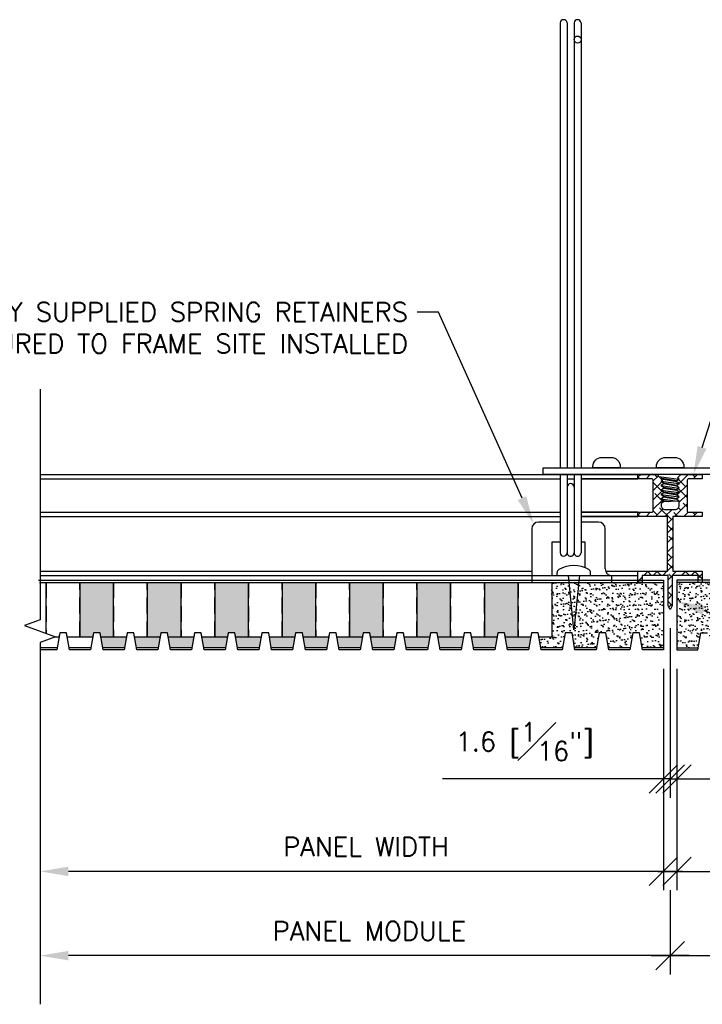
# Model space of a CAD drawing. Header units: millimetres. Extents: x 0 to 4899, y -1170 to 2118.
# Tile 14 of 18: x 1334 to 1496, y 846 to 1079. Entities that reach past the tile are written whole.
import ezdxf
from ezdxf import colors
from ezdxf.entities.mleader import LeaderData, LeaderLine
from ezdxf.math import Vec2, Vec3

# ---------------------------------------------------------------- set-up
doc = ezdxf.new("R2010")
doc.units = ezdxf.units.MM
doc.header["$LTSCALE"] = 15
doc.header["$MEASUREMENT"] = 0
doc.linetypes.add('HIDDEN', pattern=[0.375, 0.25, -0.125])
for name, color, linetype in [('1-DIM', 4, 'Continuous'), ('1-MOUNT', 155, 'Continuous'), ('1-PANEL', 6, 'Continuous'), ('1-TEXT', 2, 'Continuous')]:
    doc.layers.add(name, color=color, linetype=linetype)
doc.styles.add('TEXT', font='romans.shx')
doc.dimstyles.new('WDIM 1-2', dxfattribs={"dimscale": 2.25, "dimtxt": 2, "dimasz": 3, "dimexe": 2, "dimexo": 2, "dimgap": 1.6, "dimtad": 1, "dimdec": 1, "dimzin": 3, "dimdsep": 46, "dimtxsty": 'TEXT', "dimblk": 'OBLIQUE', "dimcen": 2, "dimdle": 2, "dimclrd": 256, "dimclre": 4, "dimclrt": 2, "dimazin": 0, "dimtfac": 1, "dimtdec": 1, "dimtmove": 0, "dimatfit": 3, "dimfxl": 0, "dimfrac": 2, "dimtolj": 1, "dimtzin": 0, "dimlwd": -1, "dimlwe": -1, "dimarcsym": 0})
pattern_1 = [(37.5, (-2332.979, 1500.0921), (-0.06299336, 1.9268238), [0, -1.52, 0, -1.7, 0, -1.625]), (7.5, (-2332.979, 1500.0921), (1.7697767, 2.822146), [0, -0.82, 0, -1.37, 0, -0.525]), (327.5, (-2334.209, 1500.0921), (3.11414186, 0.00565905), [0, -0.5, 0, -1.8, 0, -2.35]), (317.5, (-2334.209, 1500.0921), (3.0061266, 0.8776756), [0, -0.25, 0, -1.18, 0, -1.35])]

# ---------------------------------------------------------------- blocks, each defined once
blk = doc.blocks.new('_OBLIQUE')
at = {"color": 0, "linetype": 'ByBlock'}
blk.add_line((-0.5, -0.5), (0.5, 0.5), dxfattribs=at)
blk = doc.blocks.new('*D221')
at = {"layer": '1-DIM', "color": 4, "transparency": 16777216}
for p, q in [((1486.39, 925.42), (1486.39, 872.85)), ((1338.43, 920.77), (1338.43, 872.85))]:
    blk.add_line(p, q, dxfattribs=at)
at = {"layer": '1-DIM', "transparency": 16777216}
blk.add_line((1490.89, 877.35), (1345.18, 877.35), dxfattribs=at)
blk.add_solid([(1345.18, 878.47), (1345.18, 876.22), (1338.43, 877.35)], dxfattribs=at)
at = {"layer": 'DEFPOINTS', "color": 0, "transparency": 16777216}
for p in [(1486.39, 929.92), (1338.43, 925.27), (1338.43, 877.35)]:
    blk.add_point(p, dxfattribs=at)
at = {"layer": '1-DIM', "transparency": 16777216, "xscale": 6.75, "yscale": 6.75, "zscale": 6.75}
blk.add_blockref('_OBLIQUE', (1486.39, 877.35), dxfattribs=at)
at = {"layer": '1-DIM', "color": 2, "transparency": 16777216, "insert": (1415.79, 883.2), "char_height": 4.5, "attachment_point": 5, "style": 'TEXT', "bg_fill": 3, "box_fill_scale": 1.25, "bg_fill_color": 256, "bg_fill_true_color": 13158600, "bg_fill_transparency": 0}
blk.add_mtext('\\A1;PANEL WIDTH', dxfattribs=at)
blk = doc.blocks.new('*D222')
at = {"layer": '1-DIM', "color": 4, "transparency": 16777216}
for p, q in [((1489.59, 925.42), (1489.59, 872.85)), ((1637.64, 916.8), (1637.64, 872.85))]:
    blk.add_line(p, q, dxfattribs=at)
at = {"layer": '1-DIM', "transparency": 16777216}
blk.add_line((1485.09, 877.35), (1630.89, 877.35), dxfattribs=at)
blk.add_solid([(1630.89, 878.47), (1630.89, 876.22), (1637.64, 877.35)], dxfattribs=at)
at = {"layer": 'DEFPOINTS', "color": 0, "transparency": 16777216}
for p in [(1489.59, 929.92), (1637.64, 921.3), (1637.64, 877.35)]:
    blk.add_point(p, dxfattribs=at)
at = {"layer": '1-DIM', "transparency": 16777216, "xscale": 6.75, "yscale": 6.75, "zscale": 6.75, "rotation": 180}
blk.add_blockref('_OBLIQUE', (1489.59, 877.35), dxfattribs=at)
at = {"layer": '1-DIM', "color": 2, "transparency": 16777216, "insert": (1560.24, 883.2), "char_height": 4.5, "attachment_point": 5, "style": 'TEXT', "bg_fill": 3, "box_fill_scale": 1.25, "bg_fill_color": 256, "bg_fill_true_color": 13158600, "bg_fill_transparency": 0}
blk.add_mtext('\\A1;PANEL WIDTH', dxfattribs=at)
blk = doc.blocks.new('*D223')
at = {"layer": '1-DIM', "color": 4, "transparency": 16777216}
for p, q in [((1487.99, 935.07), (1487.99, 894.78)), ((1486.39, 925.42), (1486.39, 894.78))]:
    blk.add_line(p, q, dxfattribs=at)
at = {"layer": '1-DIM', "transparency": 16777216}
for p, q in [((1486.39, 899.28), (1433.98, 899.28)), ((1487.99, 899.28), (1486.39, 899.28)), ((1487.99, 899.28), (1494.74, 899.28))]:
    blk.add_line(p, q, dxfattribs=at)
at = {"layer": 'DEFPOINTS', "color": 0, "transparency": 16777216}
for p in [(1487.99, 939.57), (1486.39, 929.92), (1486.39, 899.28)]:
    blk.add_point(p, dxfattribs=at)
at = {"layer": '1-DIM', "transparency": 16777216, "xscale": 6.75, "yscale": 6.75, "zscale": 6.75}
blk.add_blockref('_OBLIQUE', (1486.39, 899.28), dxfattribs=at)
at = {"layer": '1-DIM', "transparency": 16777216, "xscale": 6.75, "yscale": 6.75, "zscale": 6.75, "rotation": 180}
blk.add_blockref('_OBLIQUE', (1487.99, 899.28), dxfattribs=at)
at = {"layer": '1-DIM', "color": 2, "transparency": 16777216, "insert": (1453.43, 908.13), "char_height": 4.5, "attachment_point": 5, "style": 'TEXT', "bg_fill": 3, "box_fill_scale": 1.25, "bg_fill_color": 256, "bg_fill_true_color": 13158600, "bg_fill_transparency": 0}
blk.add_mtext('\\A1;1.6 [{\\H1.000000x;\\S1#16;}"]', dxfattribs=at)
blk = doc.blocks.new('*D224')
at = {"layer": '1-DIM', "color": 4, "transparency": 16777216}
for p, q in [((1487.99, 935.07), (1487.99, 894.78)), ((1489.59, 925.42), (1489.59, 894.78))]:
    blk.add_line(p, q, dxfattribs=at)
at = {"layer": '1-DIM', "transparency": 16777216}
for p, q in [((1487.99, 899.28), (1481.24, 899.28)), ((1487.99, 899.28), (1489.59, 899.28)), ((1489.59, 899.28), (1542, 899.28))]:
    blk.add_line(p, q, dxfattribs=at)
at = {"layer": 'DEFPOINTS', "color": 0, "transparency": 16777216}
for p in [(1487.99, 939.57), (1489.59, 929.92), (1489.59, 899.28)]:
    blk.add_point(p, dxfattribs=at)
at = {"layer": '1-DIM', "transparency": 16777216, "xscale": 6.75, "yscale": 6.75, "zscale": 6.75}
blk.add_blockref('_OBLIQUE', (1487.99, 899.28), dxfattribs=at)
at = {"layer": '1-DIM', "transparency": 16777216, "xscale": 6.75, "yscale": 6.75, "zscale": 6.75, "rotation": 180}
blk.add_blockref('_OBLIQUE', (1489.59, 899.28), dxfattribs=at)
at = {"layer": '1-DIM', "color": 2, "transparency": 16777216, "insert": (1522.55, 908.13), "char_height": 4.5, "attachment_point": 5, "style": 'TEXT', "bg_fill": 3, "box_fill_scale": 1.25, "bg_fill_color": 256, "bg_fill_true_color": 13158600, "bg_fill_transparency": 0}
blk.add_mtext('\\A1;1.6 [{\\H1.000000x;\\S1#16;}"]', dxfattribs=at)
blk = doc.blocks.new('*D225')
at = {"layer": '1-DIM', "color": 4, "transparency": 16777216}
for p, q in [((1338.43, 904.01), (1338.43, 852.85)), ((1487.99, 872.85), (1487.99, 852.85))]:
    blk.add_line(p, q, dxfattribs=at)
at = {"layer": '1-DIM', "transparency": 16777216}
blk.add_line((1492.49, 857.35), (1345.18, 857.35), dxfattribs=at)
blk.add_solid([(1345.18, 858.47), (1345.18, 856.22), (1338.43, 857.35)], dxfattribs=at)
at = {"layer": 'DEFPOINTS', "color": 0, "transparency": 16777216}
for p in [(1338.43, 908.51), (1487.99, 877.35), (1338.43, 857.35)]:
    blk.add_point(p, dxfattribs=at)
at = {"layer": '1-DIM', "transparency": 16777216, "xscale": 6.75, "yscale": 6.75, "zscale": 6.75}
blk.add_blockref('_OBLIQUE', (1487.99, 857.35), dxfattribs=at)
at = {"layer": '1-DIM', "color": 2, "transparency": 16777216, "insert": (1416.59, 863.2), "char_height": 4.5, "attachment_point": 5, "style": 'TEXT', "bg_fill": 3, "box_fill_scale": 1.25, "bg_fill_color": 256, "bg_fill_true_color": 13158600, "bg_fill_transparency": 0}
blk.add_mtext('\\A1;PANEL MODULE', dxfattribs=at)
blk = doc.blocks.new('*D226')
at = {"layer": '1-DIM', "color": 4, "transparency": 16777216}
for p, q in [((1637.55, 904.01), (1637.55, 852.85)), ((1487.99, 872.85), (1487.99, 852.85))]:
    blk.add_line(p, q, dxfattribs=at)
at = {"layer": '1-DIM', "transparency": 16777216}
blk.add_line((1483.49, 857.35), (1630.8, 857.35), dxfattribs=at)
blk.add_solid([(1630.8, 858.47), (1630.8, 856.22), (1637.55, 857.35)], dxfattribs=at)
at = {"layer": 'DEFPOINTS', "color": 0, "transparency": 16777216}
for p in [(1637.55, 908.51), (1487.99, 877.35), (1637.55, 857.35)]:
    blk.add_point(p, dxfattribs=at)
at = {"layer": '1-DIM', "transparency": 16777216, "xscale": 6.75, "yscale": 6.75, "zscale": 6.75, "rotation": 180}
blk.add_blockref('_OBLIQUE', (1487.99, 857.35), dxfattribs=at)
at = {"layer": '1-DIM', "color": 2, "transparency": 16777216, "insert": (1559.4, 863.2), "char_height": 4.5, "attachment_point": 5, "style": 'TEXT', "bg_fill": 3, "box_fill_scale": 1.25, "bg_fill_color": 256, "bg_fill_true_color": 13158600, "bg_fill_transparency": 0}
blk.add_mtext('\\A1;PANEL MODULE', dxfattribs=at)
blk = doc.blocks.new('S-5878_R1')
at = {"layer": '1-MOUNT'}
h = blk.add_hatch(dxfattribs=at)
h.set_pattern_fill('ANSI38', color=1, scale=0.5, style=0)
h.set_pattern_definition([(45, (-49.94745, -29.701895), (-0.044194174, 0.044194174), []), (135, (-49.94745, -29.701895), (-0.13258252, 0.044194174), [0.15625, -0.09375])])
h.paths.add_polyline_path([(0.025, 0.6142), (0.3006, 0.6142), (0.3006, 0.6543), (0.1772, 0.6543, -0.414214), (0.1575, 0.674), (0.1575, 0.948, -0.414214), (0.1772, 0.9677), (0.3006, 0.9677), (0.3006, 1.0079), (0.1575, 1.0079), (0.0995, 1.0079), (0.0701, 0.9751), (0.0855, 0.9662), (0.063, 0.9506), (0.063, 0.9402), (0.0855, 0.9246), (0.063, 0.9089), (0.063, 0.8985), (0.0855, 0.8829), (0.063, 0.8673), (0.063, 0.8568), (0.0855, 0.8412), (0.063, 0.8256), (0.063, 0.8152), (0.0855, 0.7996), (0.063, 0.784), (0.063, 0.7735), (0.0855, 0.7579), (0.0855, 0.7205, -0.414214), (0.0461, 0.6811), (-0.0461, 0.6811, -0.414214), (-0.0855, 0.7205), (-0.0855, 0.7371), (-0.063, 0.7527), (-0.063, 0.7631), (-0.0855, 0.7787), (-0.063, 0.7944), (-0.063, 0.8048), (-0.0855, 0.8204), (-0.063, 0.836), (-0.063, 0.8465), (-0.0855, 0.8621), (-0.063, 0.8777), (-0.063, 0.8881), (-0.0855, 0.9037), (-0.063, 0.9193), (-0.063, 0.9298), (-0.0855, 0.9454), (-0.0726, 0.9528), (-0.1203, 1.0079), (-0.1575, 1.0079), (-0.3006, 1.0079), (-0.3006, 0.9677), (-0.1772, 0.9677, -0.414214), (-0.1575, 0.948), (-0.1575, 0.674, -0.414214), (-0.1772, 0.6543), (-0.3006, 0.6543), (-0.3006, 0.6142), (-0.025, 0.6142), (-0.025, 0.1031), (-0.3006, 0.1031), (-0.3006, 0), (-0.2604, 0), (-0.2604, 0.063), (-0.0201, 0.063), (-0.0201, -0.2186), (-0.002, -0.25), (0.002, -0.25), (0.0201, -0.2186), (0.0201, 0.063), (0.2604, 0.063), (0.2604, 0), (0.3006, 0), (0.3006, 0.1031), (0.025, 0.1031)])
blk.add_lwpolyline([(0.0701, 0.9751), (0.0995, 1.0079), (0.1575, 1.0079), (0.3006, 1.0079), (0.3006, 0.9677), (0.1772, 0.9677, 0.414214), (0.1575, 0.948), (0.1575, 0.674, 0.414214), (0.1772, 0.6543), (0.3006, 0.6543), (0.3006, 0.6142), (0.025, 0.6142), (0.025, 0.1031), (0.3006, 0.1031), (0.3006, 0), (0.2604, 0), (0.2604, 0.063), (0.0201, 0.063), (0.0201, -0.2186), (0.002, -0.25), (-0.002, -0.25), (0.002, -0.25), (-0.002, -0.25), (-0.0201, -0.2186), (-0.0201, 0.063), (-0.2604, 0.063), (-0.2604, 0), (-0.3006, 0), (-0.3006, 0.1031), (-0.025, 0.1031), (-0.025, 0.6142), (-0.3006, 0.6142), (-0.3006, 0.6543), (-0.1772, 0.6543, 0.414214), (-0.1575, 0.674), (-0.1575, 0.948, 0.414214), (-0.1772, 0.9677), (-0.3006, 0.9677), (-0.3006, 1.0079), (-0.1575, 1.0079), (-0.1203, 1.0079), (-0.0726, 0.9528), (-0.0855, 0.9454), (-0.063, 0.9298), (-0.063, 0.9193), (-0.0855, 0.9037), (-0.063, 0.8881), (-0.063, 0.8777), (-0.0855, 0.8621), (-0.063, 0.8465), (-0.063, 0.836), (-0.0855, 0.8204), (-0.063, 0.8048), (-0.063, 0.7944), (-0.0855, 0.7787), (-0.063, 0.7631), (-0.063, 0.7527), (-0.0855, 0.7371), (-0.0855, 0.7205, 0.414214), (-0.0461, 0.6811), (0.0461, 0.6811, 0.414214), (0.0855, 0.7205), (0.0855, 0.7579), (0.063, 0.7735), (0.063, 0.784), (0.0855, 0.7996), (0.063, 0.8152), (0.063, 0.8256), (0.0855, 0.8412), (0.063, 0.8568), (0.063, 0.8673), (0.0855, 0.8829), (0.063, 0.8985), (0.063, 0.9089), (0.0855, 0.9246), (0.063, 0.9402), (0.063, 0.9506), (0.0855, 0.9662)], format="xyb", close=True, dxfattribs=at)

msp = doc.modelspace()

# ---------------------------------------------------------------- linework, layer by layer
at = {"layer": '1-MOUNT'}
for p, q in [((1461.86, 1078.67), (1461.86, 973.12)), ((1463.52, 1078.67), (1463.52, 973.12)), ((1465.18, 1078.67), (1465.18, 973.12)), ((1466.83, 1078.67), (1466.83, 973.12)), ((1338.38, 971.53), (1480.35, 971.53)), ((1338.38, 970.51), (1461.86, 970.51)), ((1461.86, 971.53), (1461.86, 952.96)), ((1463.52, 971.53), (1463.52, 952.96)), ((1463.52, 970.51), (1465.18, 970.51)), ((1465.18, 971.53), (1465.18, 952.96)), ((1466.83, 971.53), (1466.83, 952.96)), ((1480.35, 970.51), (1466.83, 970.51)), ((1466.83, 970.51), (1480.35, 970.51)), ((1485.33, 971.06), (1490.08, 970.41)), ((1485.62, 970.73), (1489.59, 970.07)), ((1485.81, 969.94), (1490.08, 969.35)), ((1489.59, 969.81), (1485.89, 970.42)), ((1486.39, 969.54), (1489.59, 969.01)), ((1485.81, 968.88), (1490.08, 968.3)), ((1485.81, 967.82), (1490.08, 967.24)), ((1489.59, 968.75), (1486.39, 969.28)), ((1486.39, 968.48), (1489.59, 967.96)), ((1489.59, 967.69), (1486.39, 968.22)), ((1486.39, 967.43), (1489.59, 966.9)), ((1485.81, 966.76), (1490.08, 966.18)), ((1485.81, 965.71), (1489.77, 965.16)), ((1489.59, 966.63), (1486.39, 967.16)), ((1486.39, 966.37), (1489.59, 965.84)), ((1489.59, 965.57), (1486.39, 966.1)), ((1486.39, 965.31), (1487.71, 965.09)), ((1490.16, 965.18), (1486.39, 965.04)), ((1338.38, 962.55), (1461.86, 962.55)), ((1466.83, 962.55), (1480.35, 962.55)), ((1480.35, 962.55), (1466.83, 962.55)), ((1338.38, 961.53), (1461.86, 961.53)), ((1461.86, 960.21), (1456.72, 960.21)), ((1466.83, 961.53), (1480.35, 961.53)), ((1480.35, 961.53), (1466.83, 961.53)), ((1471, 960.21), (1466.83, 960.21)), ((1455.13, 958.62), (1455.13, 948.31)), ((1472.59, 949.1), (1472.59, 958.62)), ((1459.89, 955.45), (1459.89, 947.51)), ((1461.86, 955.45), (1459.89, 955.45)), ((1467.83, 955.45), (1466.83, 955.45)), ((1467.83, 949.37), (1467.83, 955.45)), ((1338.38, 948.54), (1455.13, 948.54)), ((1472.69, 948.54), (1480.35, 948.54)), ((1338.38, 947.52), (1480.35, 947.52)), ((1455.13, 947.51), (1474.18, 947.51)), ((1455.13, 947.51), (1455.13, 945.92)), ((1461.18, 947.51), (1461.18, 948.26)), ((1469.11, 947.51), (1469.11, 948.26)), ((1474.18, 945.92), (1474.18, 947.51)), ((1338.43, 945.92), (1480.35, 945.92))]:
    msp.add_line(p, q, dxfattribs=at)
for points in [[(1469.65, 973.12), (1469.65, 973.39, -0.414214), (1471.82, 975.56), (1473.99, 975.56, -0.414214), (1476.16, 973.39), (1476.16, 973.12)], [(1484.73, 973.12), (1484.73, 973.39, -0.414214), (1486.9, 975.56), (1489.07, 975.56, -0.414214), (1491.24, 973.39), (1491.24, 973.12)]]:
    msp.add_lwpolyline(points, format="xyb", close=True, dxfattribs=at)
msp.add_lwpolyline([(1457.82, 971.53), (1457.82, 973.12), (1518.15, 973.12), (1518.15, 971.53)], close=True, dxfattribs=at)
msp.add_circle((1466.01, 1074.71), 0.829, dxfattribs=at)
for centre, radius, start, end in [((1462.69, 1078.59), 0.833, 5.4532, 174.5468), ((1466, 1078.59), 0.833, 5.4532, 174.5468), ((1464.35, 968.51), 0.829, 0, 180), ((1456.72, 958.62), 1.59, 90, 180), ((1471, 958.62), 1.59, 0, 90), ((1462.69, 952.96), 0.829, 180, 0), ((1464.35, 952.96), 0.829, 179.9992, 0.0008), ((1466, 952.96), 0.829, 179.9989, 0.0011), ((1461.97, 948.26), 0.794, 119.6596, 180), ((1465.15, 942.68), 7.21, 60.3404, 119.6596), ((1468.32, 948.26), 0.794, 0, 60.3404), ((1474.18, 949.1), 1.59, 180, 270), ((1456.72, 948.31), 1.59, 180, 210)]:
    msp.add_arc(centre, radius, start, end, dxfattribs=at)
at = {"layer": '1-PANEL'}
for p, q in [((1338.1, 946.42), (1486.1, 946.42)), ((1338.1, 946.42), (1338.71, 946.42)), ((1338.39, 946.42), (1486.39, 946.42)), ((1341.71, 946.42), (1351.41, 946.42)), ((1354.41, 946.42), (1364.11, 946.42)), ((1367.11, 946.42), (1376.81, 946.42)), ((1379.81, 946.42), (1389.51, 946.42)), ((1392.51, 946.42), (1402.21, 946.42)), ((1405.21, 946.42), (1414.91, 946.42)), ((1417.91, 946.42), (1427.61, 946.42)), ((1430.61, 946.42), (1439.52, 946.42)), ((1442.52, 946.42), (1452.22, 946.42)), ((1455.22, 946.42), (1464.92, 946.42)), ((1467.92, 946.42), (1477.62, 946.42)), ((1480.62, 946.42), (1486.1, 946.42)), ((1637.59, 946.42), (1489.59, 946.42))]:
    msp.add_line(p, q, dxfattribs=at)
for points in [[(1338.34, 945.92), (1486.39, 945.92)], [(1339.89, 933.83), (1339.89, 945.92)], [(1347.89, 945.92), (1347.89, 932.92), (1344.87, 932.92), (1344.7, 933.92), (1343.1, 933.92), (1342.92, 932.92), (1341.84, 932.92)], [(1363.89, 945.92), (1363.89, 932.92), (1360.87, 932.92), (1360.7, 933.92), (1359.1, 933.92), (1358.92, 932.92), (1355.89, 932.92), (1355.89, 945.92)], [(1379.89, 945.92), (1379.89, 932.92), (1376.87, 932.92), (1376.7, 933.92), (1375.1, 933.92), (1374.92, 932.92), (1371.89, 932.92), (1371.89, 945.92)], [(1395.89, 945.92), (1395.89, 932.92), (1392.87, 932.92), (1392.7, 933.92), (1391.1, 933.92), (1390.92, 932.92), (1387.89, 932.92), (1387.89, 945.92)], [(1411.89, 945.92), (1411.89, 932.92), (1408.87, 932.92), (1408.7, 933.92), (1407.1, 933.92), (1406.92, 932.92), (1403.89, 932.92), (1403.89, 945.92)], [(1427.89, 945.92), (1427.89, 932.92), (1424.87, 932.92), (1424.7, 933.92), (1423.1, 933.92), (1422.92, 932.92), (1419.89, 932.92), (1419.89, 945.92)], [(1637.64, 945.92), (1489.59, 945.92)]]:
    msp.add_lwpolyline(points, dxfattribs=at)
at = {"layer": '1-PANEL', "linetype": 'HIDDEN'}
for points in [[(1339.89, 945.92), (1339.89, 933.83)], [(1355.89, 945.92), (1355.89, 932.92), (1352.87, 932.92), (1352.7, 933.92), (1351.1, 933.92), (1350.92, 932.92), (1347.89, 932.92), (1347.89, 945.92)], [(1371.89, 945.92), (1371.89, 932.92), (1368.87, 932.92), (1368.7, 933.92), (1367.1, 933.92), (1366.92, 932.92), (1363.89, 932.92), (1363.89, 945.92)], [(1387.89, 945.92), (1387.89, 932.92), (1384.87, 932.92), (1384.7, 933.92), (1383.1, 933.92), (1382.92, 932.92), (1379.89, 932.92), (1379.89, 945.92)], [(1403.89, 945.92), (1403.89, 932.92), (1400.87, 932.92), (1400.7, 933.92), (1399.1, 933.92), (1398.92, 932.92), (1395.89, 932.92), (1395.89, 945.92)], [(1419.89, 945.92), (1419.89, 932.92), (1416.87, 932.92), (1416.7, 933.92), (1415.1, 933.92), (1414.92, 932.92), (1411.89, 932.92), (1411.89, 945.92)]]:
    msp.add_lwpolyline(points, dxfattribs=at)

# ---------------------------------------------------------------- dimensions: what is measured, and where the dimension line sits
at = {"layer": '1-DIM'}
dim = msp.add_linear_dim(base=(1338.43, 877.35), p1=(1486.39, 929.92), p2=(1338.43, 925.27), angle=180, text='PANEL WIDTH', dimstyle='WDIM 1-2', override={"dimblk1": 'OBLIQUE', "dimsah": 1}, dxfattribs=at)
dim.commit()
dim.dimension.update_dxf_attribs({"geometry": '*D221', "text_midpoint": (1415.79, 883.2)})

# ---------------------------------------------------------------- leaders
at = {"layer": '1-TEXT'}
ml = msp.add_multileader_mtext('Standard', dxfattribs=at)
ml.set_content('CONTINUOUS REVEL GRID, EXPOSED SURFACE PAINTED BLACK', color=256, style='TEXT')
ml.set_leader_properties(color=4, linetype='ByLayer', lineweight=-1)
ml.build(insert=Vec2(0, 0))
ml.multileader.update_dxf_attribs({"dogleg_length": 0.36, "arrow_head_size": 6.75, "scale": 2.25})
ctx = ml.context
ctx.base_point, ctx.scale, ctx.char_height, ctx.arrow_head_size, ctx.landing_gap_size, ctx.plane_origin = Vec3(1539.87, 1046.51), 2.25, 4.5, 6.75, 2.25, Vec3(1591.26, 1050.69)
notes = []
notes.append((ctx, [(0, (1, 1, 0), (1517.52, 1046.51), (1, 0), 22.35, [(0, [(1493.51, 971.52)], 0, [])])]))
ctx.mtext.insert, ctx.mtext.width, ctx.mtext.flow_direction = Vec3(1542.12, 1048.76), 96.0552, 5
ml = msp.add_multileader_mtext('Standard', dxfattribs=at)
ml.set_content('FACTORY SUPPLIED SPRING RETAINERS SECURED TO FRAME SITE INSTALLED', color=256, style='TEXT')
ml.set_leader_properties(color=4, linetype='ByLayer', lineweight=-1)
ml.build(insert=Vec2(0, 0))
ml.multileader.update_dxf_attribs({"dogleg_length": 0.36, "arrow_head_size": 6.75, "scale": 2.25})
ctx = ml.context
ctx.base_point, ctx.scale, ctx.char_height, ctx.arrow_head_size, ctx.landing_gap_size, ctx.plane_origin = Vec3(1355.35, 1010.06), 2.25, 4.5, 6.75, 2.25, Vec3(1419.53, 1025.36)
ctx.text_align_type = 2
notes.append((ctx, [(1, (1, 1, 0), (1433.01, 1010.06), (-1, 0), 5.03, [(0, [(1455.59, 959.75)], 0, [])])]))
ctx.mtext.insert, ctx.mtext.width, ctx.mtext.alignment, ctx.mtext.flow_direction = Vec3(1425.74, 1012.31), 68.9928, 3, 5
for ctx, leaders in notes:
    for number, flags, end, landing, length, lines in leaders:
        leader = LeaderData()
        leader.index, (leader.has_last_leader_line, leader.has_dogleg_vector, leader.attachment_direction) = number, flags
        leader.last_leader_point, leader.dogleg_vector, leader.dogleg_length = Vec3(end), Vec3(landing), length
        for number, points, colour, breaks in lines:
            line = LeaderLine()
            line.index, line.vertices, line.color, line.breaks = number, Vec3.list(points), colors.encode_raw_color(colour), breaks
            leader.lines.append(line)
        ctx.leaders.append(leader)

# ---------------------------------------------------------------- next in the draw order: linework, layer by layer
at = {"layer": '1-PANEL'}
for points in [[(1342.48, 930.42), (1338.43, 930.42)], [(1350.48, 930.42), (1345.31, 930.42)], [(1358.48, 930.42), (1353.31, 930.42)], [(1366.48, 930.42), (1361.31, 930.42)], [(1374.48, 930.42), (1369.31, 930.42)], [(1382.48, 930.42), (1377.31, 930.42)], [(1390.48, 930.42), (1385.31, 930.42)], [(1398.48, 930.42), (1393.31, 930.42)], [(1406.48, 930.42), (1401.31, 930.42)], [(1414.48, 930.42), (1409.31, 930.42)], [(1422.48, 930.42), (1417.31, 930.42)], [(1430.48, 930.42), (1425.31, 930.42)]]:
    msp.add_lwpolyline(points, dxfattribs=at)

# ---------------------------------------------------------------- next in the draw order: dimensions: what is measured, and where the dimension line sits
at = {"layer": '1-DIM'}
dim = msp.add_linear_dim(base=(1637.64, 877.35), p1=(1489.59, 929.92), p2=(1637.64, 921.3), text='PANEL WIDTH', dimstyle='WDIM 1-2', override={"dimblk1": 'OBLIQUE', "dimsah": 1}, dxfattribs=at)
dim.commit()
dim.dimension.update_dxf_attribs({"geometry": '*D222', "text_midpoint": (1560.24, 883.2)})

# ---------------------------------------------------------------- next in the draw order: dimensions: what is measured, and where the dimension line sits
dim = msp.add_linear_dim(base=(1486.39, 899.28), p1=(1487.99, 939.57), p2=(1486.39, 929.92), angle=180, dimstyle='WDIM 1-2', dxfattribs=at)
dim.commit()
dim.dimension.update_dxf_attribs({"geometry": '*D223', "text_midpoint": (1453.43, 908.13)})

# ---------------------------------------------------------------- next in the draw order: hatches: boundary and pattern name
at = {"layer": '1-PANEL'}
h = msp.add_hatch(dxfattribs=at)
h.set_pattern_fill('AR-SAND', color=8)
h.set_pattern_definition(pattern_1)
h.paths.add_polyline_path([(1443.89, 945.92), (1451.89, 945.92), (1451.89, 932.92), (1448.87, 932.92), (1448.7, 933.92), (1447.1, 933.92), (1446.92, 932.92), (1443.89, 932.92)])
h.paths.add_polyline_path([(1427.89, 945.92), (1435.89, 945.92), (1435.89, 932.92), (1432.87, 932.92), (1432.7, 933.92), (1431.1, 933.92), (1430.92, 932.92), (1427.89, 932.92)])
h.paths.add_polyline_path([(1411.89, 945.92), (1419.89, 945.92), (1419.89, 932.92), (1416.87, 932.92), (1416.7, 933.92), (1415.1, 933.92), (1414.92, 932.92), (1411.89, 932.92)])
h.paths.add_polyline_path([(1395.89, 945.92), (1403.89, 945.92), (1403.89, 932.92), (1400.87, 932.92), (1400.7, 933.92), (1399.1, 933.92), (1398.92, 932.92), (1395.89, 932.92)])
h.paths.add_polyline_path([(1379.89, 945.92), (1387.89, 945.92), (1387.89, 932.92), (1384.87, 932.92), (1384.7, 933.92), (1383.1, 933.92), (1382.92, 932.92), (1379.89, 932.92)])
h.paths.add_polyline_path([(1363.89, 945.92), (1371.89, 945.92), (1371.89, 932.92), (1368.87, 932.92), (1368.7, 933.92), (1367.1, 933.92), (1366.92, 932.92), (1363.89, 932.92)])
h.paths.add_polyline_path([(1347.89, 945.92), (1355.89, 945.92), (1355.89, 932.92), (1352.87, 932.92), (1352.7, 933.92), (1351.1, 933.92), (1350.92, 932.92), (1347.89, 932.92)])
h.paths.add_polyline_path([(1352.87, 932.92), (1355.89, 932.92), (1358.92, 932.92), (1358.48, 930.42), (1353.31, 930.42)])
h.paths.add_polyline_path([(1360.87, 932.92), (1363.89, 932.92), (1366.92, 932.92), (1366.48, 930.42), (1361.31, 930.42)])
h.paths.add_polyline_path([(1368.87, 932.92), (1371.89, 932.92), (1374.92, 932.92), (1374.48, 930.42), (1369.31, 930.42)])
h.paths.add_polyline_path([(1376.87, 932.92), (1379.89, 932.92), (1382.92, 932.92), (1382.48, 930.42), (1377.31, 930.42)])
h.paths.add_polyline_path([(1384.87, 932.92), (1387.89, 932.92), (1390.92, 932.92), (1390.48, 930.42), (1385.31, 930.42)])
h.paths.add_polyline_path([(1392.87, 932.92), (1395.89, 932.92), (1398.92, 932.92), (1398.48, 930.42), (1393.31, 930.42)])
h.paths.add_polyline_path([(1400.87, 932.92), (1403.89, 932.92), (1406.92, 932.92), (1406.48, 930.42), (1401.31, 930.42)])
h.paths.add_polyline_path([(1408.87, 932.92), (1411.89, 932.92), (1414.92, 932.92), (1414.48, 930.42), (1409.31, 930.42)])
h.paths.add_polyline_path([(1416.87, 932.92), (1419.89, 932.92), (1422.92, 932.92), (1422.48, 930.42), (1417.31, 930.42)])
h.paths.add_polyline_path([(1424.87, 932.92), (1427.89, 932.92), (1430.92, 932.92), (1430.48, 930.42), (1425.31, 930.42)])
h.paths.add_polyline_path([(1432.87, 932.92), (1435.89, 932.92), (1438.92, 932.92), (1438.48, 930.42), (1433.31, 930.42)])
h.paths.add_polyline_path([(1440.87, 932.92), (1443.89, 932.92), (1446.92, 932.92), (1446.48, 930.42), (1441.31, 930.42)])
h.paths.add_polyline_path([(1448.87, 932.92), (1451.89, 932.92), (1454.92, 932.92), (1454.48, 930.42), (1449.31, 930.42)])

# ---------------------------------------------------------------- next in the draw order: linework, layer by layer
at = {"layer": '1-MOUNT'}
for p, q in [((1465.15, 934.62), (1463.85, 947.52)), ((1466.44, 947.52), (1465.15, 934.62))]:
    msp.add_line(p, q, dxfattribs=at)
at = {"layer": '1-PANEL', "linetype": 'HIDDEN'}
for points in [[(1435.89, 945.92), (1435.89, 932.92), (1432.87, 932.92), (1432.7, 933.92), (1431.1, 933.92), (1430.92, 932.92), (1427.89, 932.92), (1427.89, 945.92)], [(1451.89, 945.92), (1451.89, 932.92), (1448.87, 932.92), (1448.7, 933.92), (1447.1, 933.92), (1446.92, 932.92), (1443.89, 932.92), (1443.89, 945.92)]]:
    msp.add_lwpolyline(points, dxfattribs=at)
at = {"layer": '1-PANEL'}
for points in [[(1443.89, 945.92), (1443.89, 932.92), (1440.87, 932.92), (1440.7, 933.92), (1439.1, 933.92), (1438.92, 932.92), (1435.89, 932.92), (1435.89, 945.92)], [(1459.89, 945.92), (1459.89, 932.92), (1456.87, 932.92), (1456.7, 933.92), (1455.1, 933.92), (1454.92, 932.92), (1451.89, 932.92), (1451.89, 945.92)], [(1438.48, 930.42), (1433.31, 930.42)], [(1446.48, 930.42), (1441.31, 930.42)], [(1454.48, 930.42), (1449.31, 930.42)], [(1462.48, 930.42), (1457.31, 930.42)], [(1470.48, 930.42), (1465.31, 930.42)], [(1478.48, 930.42), (1473.31, 930.42)]]:
    msp.add_lwpolyline(points, dxfattribs=at)

# ---------------------------------------------------------------- next in the draw order: dimensions: what is measured, and where the dimension line sits
at = {"layer": '1-DIM'}
dim = msp.add_linear_dim(base=(1489.59, 899.28), p1=(1487.99, 939.57), p2=(1489.59, 929.92), dimstyle='WDIM 1-2', dxfattribs=at)
dim.commit()
dim.dimension.update_dxf_attribs({"geometry": '*D224', "text_midpoint": (1522.55, 908.13)})

# ---------------------------------------------------------------- next in the draw order: hatches: boundary and pattern name
at = {"layer": '1-PANEL'}
h = msp.add_hatch(dxfattribs=at)
h.set_pattern_fill('AR-SAND', color=8)
h.set_pattern_definition(pattern_1)
h.paths.add_polyline_path([(1472.7, 933.92), (1471.1, 933.92), (1470.48, 930.42), (1465.31, 930.42), (1464.7, 933.92), (1463.1, 933.92), (1462.48, 930.42), (1457.31, 930.42), (1456.87, 932.92), (1459.89, 932.92), (1459.89, 945.92), (1486.39, 945.92), (1486.39, 930.42), (1481.31, 930.42), (1480.7, 933.92), (1479.1, 933.92), (1478.48, 930.42), (1473.31, 930.42)])
h = msp.add_hatch(dxfattribs=at)
h.set_pattern_fill('AR-SAND', color=8)
h.set_pattern_definition(pattern_1)
h.paths.add_polyline_path([(1503.29, 933.92), (1504.89, 933.92), (1505.5, 930.42), (1510.67, 930.42), (1511.29, 933.92), (1512.89, 933.92), (1513.5, 930.42), (1518.67, 930.42), (1519.11, 932.92), (1516.1, 932.92), (1516.1, 945.92), (1489.59, 945.92), (1489.59, 930.42), (1494.67, 930.42), (1495.29, 933.92), (1496.89, 933.92), (1497.5, 930.42), (1502.67, 930.42)])

# ---------------------------------------------------------------- next in the draw order: linework, layer by layer
for p, q in [((1486.39, 946.42), (1486.39, 929.92)), ((1489.59, 946.42), (1489.59, 929.92))]:
    msp.add_line(p, q, dxfattribs=at)
for points in [[(1338.34, 946.42), (1486.39, 946.42), (1486.39, 939.67)], [(1486.39, 946.42), (1486.39, 929.92), (1481.4, 929.92), (1480.7, 933.92), (1479.1, 933.92), (1478.39, 929.92), (1473.4, 929.92), (1472.7, 933.92), (1471.1, 933.92), (1470.39, 929.92), (1465.4, 929.92), (1464.7, 933.92), (1463.1, 933.92), (1462.39, 929.92), (1457.4, 929.92), (1456.7, 933.92), (1455.1, 933.92), (1454.39, 929.92), (1449.4, 929.92), (1448.7, 933.92), (1447.1, 933.92), (1446.39, 929.92), (1441.4, 929.92), (1440.7, 933.92), (1439.1, 933.92), (1438.39, 929.92), (1433.4, 929.92), (1432.7, 933.92), (1431.1, 933.92), (1430.39, 929.92), (1425.4, 929.92), (1424.7, 933.92), (1423.1, 933.92), (1422.39, 929.92), (1417.4, 929.92), (1416.7, 933.92), (1415.1, 933.92), (1414.39, 929.92), (1409.4, 929.92), (1408.7, 933.92), (1407.1, 933.92), (1406.39, 929.92), (1401.4, 929.92), (1400.7, 933.92), (1399.1, 933.92), (1398.39, 929.92), (1393.4, 929.92), (1392.7, 933.92), (1391.1, 933.92), (1390.39, 929.92), (1385.4, 929.92), (1384.7, 933.92), (1383.1, 933.92), (1382.39, 929.92), (1377.4, 929.92), (1376.7, 933.92), (1375.1, 933.92), (1374.39, 929.92), (1369.4, 929.92), (1368.7, 933.92), (1367.1, 933.92), (1366.39, 929.92), (1361.4, 929.92), (1360.7, 933.92), (1359.1, 933.92), (1358.39, 929.92), (1353.4, 929.92), (1352.7, 933.92), (1351.1, 933.92), (1350.39, 929.92), (1345.4, 929.92), (1344.7, 933.92), (1343.1, 933.92), (1342.39, 929.92), (1338.43, 929.92)], [(1489.59, 946.42), (1489.59, 929.92), (1494.58, 929.92), (1495.29, 933.92), (1496.89, 933.92)], [(1637.64, 946.42), (1489.59, 946.42), (1489.59, 939.67)], [(1486.39, 930.42), (1481.31, 930.42)], [(1489.59, 930.42), (1494.67, 930.42)]]:
    msp.add_lwpolyline(points, dxfattribs=at)

# ---------------------------------------------------------------- next in the draw order: block references
at = {"layer": '1-MOUNT', "xscale": 25.39999999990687, "yscale": 25.39999999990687, "zscale": 25.39999999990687}
msp.add_blockref('S-5878_R1', (1487.99, 945.92), dxfattribs=at)

# ---------------------------------------------------------------- next in the draw order: dimensions: what is measured, and where the dimension line sits
at = {"layer": '1-DIM'}
dim = msp.add_linear_dim(base=(1338.43, 857.35), p1=(1487.99, 877.35), p2=(1338.43, 908.51), angle=180, text='PANEL MODULE', dimstyle='WDIM 1-2', override={"dimblk1": 'OBLIQUE', "dimsah": 1}, dxfattribs=at)
dim.commit()
dim.dimension.update_dxf_attribs({"geometry": '*D225', "text_midpoint": (1416.59, 863.2)})

# ---------------------------------------------------------------- next in the draw order: leaders
at = {"layer": '1-TEXT'}
ml = msp.add_multileader_mtext('Standard', dxfattribs=at)
ml.set_content('RAW SAW-CUT EDGE', color=256, style='TEXT')
ml.set_leader_properties(color=4, linetype='ByLayer', lineweight=-1)
ml.build(insert=Vec2(0, 0))
ml.multileader.update_dxf_attribs({"dogleg_length": 0.36, "arrow_head_size": 6.75, "scale": 2.25})
ctx = ml.context
ctx.base_point, ctx.scale, ctx.char_height, ctx.arrow_head_size, ctx.landing_gap_size, ctx.plane_origin = Vec3(1561.89, 919.4), 2.25, 4.5, 6.75, 2.25, Vec3(1376.38, 945.15)
notes = []
notes.append((ctx, [(0, (1, 1, 0), (1552.57, 919.4), (1, 0), 9.32, [(0, [(1489.59, 941.44)], 0, [])])]))
ctx.mtext.insert, ctx.mtext.width, ctx.mtext.flow_direction = Vec3(1564.14, 921.65), 51.4675, 5
for ctx, leaders in notes:
    for number, flags, end, landing, length, lines in leaders:
        leader = LeaderData()
        leader.index, (leader.has_last_leader_line, leader.has_dogleg_vector, leader.attachment_direction) = number, flags
        leader.last_leader_point, leader.dogleg_vector, leader.dogleg_length = Vec3(end), Vec3(landing), length
        for number, points, colour, breaks in lines:
            line = LeaderLine()
            line.index, line.vertices, line.color, line.breaks = number, Vec3.list(points), colors.encode_raw_color(colour), breaks
            leader.lines.append(line)
        ctx.leaders.append(leader)

# ---------------------------------------------------------------- next in the draw order: linework, layer by layer
at = {"layer": '1-DIM'}
msp.add_lwpolyline([(1338.43, 991.79), (1338.43, 937.04), (1334.75, 935.7), (1342.11, 933.02), (1338.43, 931.68), (1338.43, 845.81)], dxfattribs=at)

# ---------------------------------------------------------------- next in the draw order: dimensions: what is measured, and where the dimension line sits
dim = msp.add_linear_dim(base=(1637.55, 857.35), p1=(1487.99, 877.35), p2=(1637.55, 908.51), text='PANEL MODULE', dimstyle='WDIM 1-2', override={"dimblk1": 'OBLIQUE', "dimsah": 1}, dxfattribs=at)
dim.commit()
dim.dimension.update_dxf_attribs({"geometry": '*D226', "text_midpoint": (1559.4, 863.2)})

doc.saveas('drawing.dxf')
